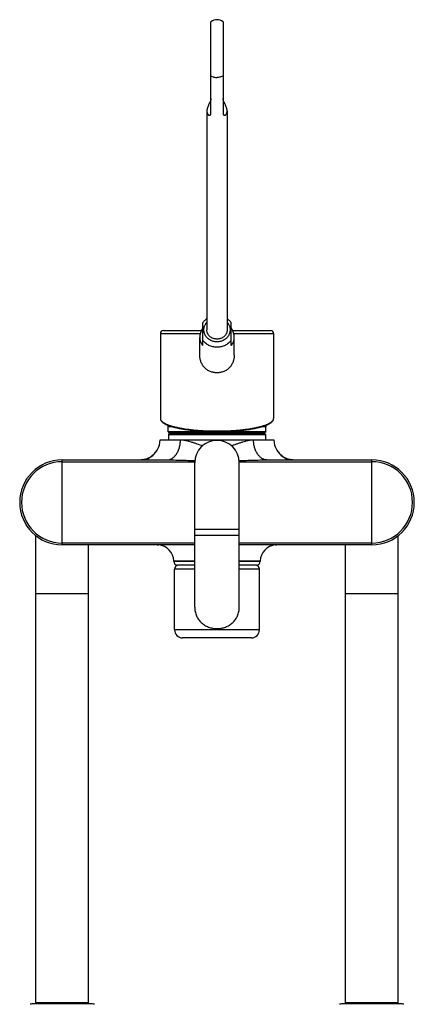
# Model space of a CAD drawing. Header units: millimetres. Extents: x -78 to 822, y -517 to 430.
# Tile 7 of 8: x 60 to 255, y -56 to 430. Entities that reach past the tile are written whole.
import ezdxf

# ---------------------------------------------------------------- set-up
doc = ezdxf.new("R2010")
doc.units = ezdxf.units.MM
doc.header["$LTSCALE"] = 23.1
doc.layers.get('0').update_dxf_attribs({"linetype": 'CONTINUOUS'})

msp = doc.modelspace()

# ---------------------------------------------------------------- linework, layer by layer
at = {"color": 7, "linetype": 'CONTINUOUS'}
for p, q in [((155, 384.16), (155, 429.45)), ((161, 429.45), (161, 384.16)), ((153, 385.25), (153, 277.06)), ((163, 385.25), (163, 277.06)), ((151, 269.31), (151, 280.7)), ((165, 269.31), (165, 280.7)), ((130, 275.23), (130, 233.25)), ((131.5, 276.73), (150.28, 276.73)), ((149.5, 264.61), (149.5, 273.32)), ((165.72, 276.73), (184.5, 276.73)), ((166.5, 264.61), (166.5, 273.32)), ((186, 275.23), (186, 233.25)), ((133.8, 226.7), (133.8, 229.21)), ((182.2, 226.7), (182.2, 229.21)), ((186, 233.15), (186, 233.25)), ((133.8, 226.7), (134.1, 226.4)), ((182.2, 226.7), (133.8, 226.7)), ((134, 225.3), (134, 222.8)), ((181.9, 226.4), (134.1, 226.4)), ((134.5, 225.8), (181.5, 225.8)), ((136, 226.4), (136, 226.3)), ((180, 226.4), (180, 226.3)), ((182.2, 226.7), (181.9, 226.4)), ((182, 225.3), (182, 222.8)), ((129.95, 222.75), (129.95, 222.8)), ((129.95, 222.8), (186.05, 222.8)), ((186.05, 222.75), (186.05, 222.8)), ((128.41, 217.69), (128.42, 217.7)), ((187.58, 217.7), (187.58, 217.69)), ((81.5, 212.8), (133.35, 212.8)), ((147, 139.97), (147, 211.42)), ((169, 139.97), (169, 211.42)), ((182.65, 212.8), (234.5, 212.8)), ((68.5, -55.7), (68.5, 175.31)), ((169, 175.42), (147, 175.42)), ((247.5, -55.7), (247.5, 175.31)), ((147, 170.8), (81.5, 170.8)), ((94.5, -55.7), (94.5, 170.8)), ((129.1, 170.77), (129.13, 170.77)), ((234.5, 170.8), (169, 170.8)), ((186.87, 170.77), (186.89, 170.77)), ((221.5, -55.7), (221.5, 170.8)), ((136.69, 162.54), (136.68, 162.79)), ((147, 160.8), (138.49, 160.8)), ((177.51, 160.8), (169, 160.8)), ((179.31, 162.54), (179.32, 162.79)), ((137, 128.8), (137, 158.8)), ((179, 128.8), (179, 158.8)), ((175, 124.8), (141, 124.8)), ((96.44, -56.2), (66.56, -56.2)), ((69, -56.2), (68.5, -55.7)), ((81.5, -55.7), (68.5, -55.7)), ((94.5, -55.7), (81.5, -55.7)), ((94, -56.2), (94.5, -55.7)), ((249.44, -56.2), (219.56, -56.2)), ((222, -56.2), (221.5, -55.7)), ((234.5, -55.7), (221.5, -55.7)), ((247.5, -55.7), (234.5, -55.7)), ((247, -56.2), (247.5, -55.7))]:
    msp.add_line(p, q, dxfattribs=at)
at = {"color": 9, "linetype": 'CONTINUOUS'}
for p, q in [((130, 275.23), (149.75, 275.23)), ((166.25, 275.23), (186, 275.23)), ((133.75, 229.52), (134.97, 229.52)), ((135.98, 229.21), (133.8, 229.21)), ((182.2, 229.21), (180.01, 229.21)), ((181.02, 229.52), (182.25, 229.52)), ((134, 225.3), (182, 225.3)), ((180, 226.3), (136, 226.3)), ((129.95, 222.75), (139.97, 222.75)), ((176.03, 222.75), (186.05, 222.75)), ((81.5, 170.8), (81.5, 212.8)), ((81.5, 211.92), (147.01, 211.92)), ((168.99, 211.92), (234.5, 211.92)), ((234.5, 170.8), (234.5, 212.8)), ((169, 178.42), (147, 178.42)), ((147, 171.69), (81.5, 171.69)), ((234.5, 171.69), (169, 171.69)), ((147, 162.79), (136.68, 162.79)), ((147, 162.54), (136.69, 162.54)), ((179.32, 162.79), (169, 162.79)), ((179.31, 162.54), (169, 162.54)), ((147, 158.8), (137, 158.8)), ((179, 158.8), (169, 158.8)), ((68.5, 146.8), (94.5, 146.8)), ((221.5, 146.8), (247.5, 146.8)), ((179, 128.8), (137, 128.8))]:
    msp.add_line(p, q, dxfattribs=at)
at = {"color": 7, "linetype": 'CONTINUOUS'}
for points in [[(130, 233.25), (130, 233.15), (130.01, 233.04), (130.03, 232.94), (130.05, 232.83), (130.08, 232.73), (130.12, 232.62), (130.16, 232.51), (130.22, 232.4), (130.27, 232.3), (130.34, 232.19), (130.42, 232.08), (130.5, 231.98), (130.59, 231.87), (130.68, 231.77), (130.79, 231.66), (130.9, 231.56), (131.02, 231.45), (131.14, 231.35), (131.28, 231.25), (131.42, 231.15), (131.56, 231.05), (131.72, 230.95), (131.88, 230.85), (132.04, 230.75), (132.22, 230.66), (132.39, 230.56), (132.58, 230.47), (132.77, 230.38), (132.97, 230.28), (133.17, 230.19), (133.38, 230.1), (133.6, 230.02), (133.82, 229.93), (134.05, 229.84), (134.28, 229.75), (134.52, 229.67), (134.76, 229.59), (135.01, 229.5), (135.27, 229.42), (135.53, 229.34), (135.79, 229.26), (136.06, 229.18), (136.34, 229.11), (136.62, 229.03), (136.91, 228.95), (137.2, 228.88), (137.5, 228.81), (137.8, 228.74), (138.1, 228.66), (138.42, 228.6), (138.73, 228.53), (139.05, 228.46), (139.38, 228.39), (139.7, 228.33), (140.04, 228.27), (140.37, 228.2), (140.72, 228.14), (141.06, 228.08), (141.41, 228.02), (141.76, 227.97), (142.12, 227.91), (142.48, 227.86), (142.85, 227.8), (143.21, 227.75), (143.58, 227.7), (143.96, 227.65), (144.34, 227.6), (144.72, 227.55), (145.1, 227.51), (145.49, 227.46), (145.88, 227.42), (146.27, 227.38), (146.67, 227.34), (147.06, 227.3), (147.46, 227.26), (147.87, 227.23), (148.27, 227.19), (148.68, 227.16), (149.09, 227.13), (149.5, 227.1), (149.91, 227.07), (150.33, 227.04), (150.74, 227.02), (151.16, 226.99), (151.58, 226.97), (152, 226.95), (152.43, 226.93), (152.85, 226.91), (153.27, 226.89), (153.7, 226.88), (154.13, 226.86), (154.56, 226.85), (154.98, 226.84), (155.41, 226.83), (155.84, 226.82), (156.27, 226.82), (156.7, 226.81), (157.14, 226.81), (157.57, 226.81), (158, 226.8), (158.43, 226.81), (158.86, 226.81), (159.29, 226.81), (159.72, 226.82), (160.15, 226.82), (160.58, 226.83), (161.01, 226.84), (161.44, 226.85), (161.87, 226.86), (162.3, 226.88), (162.72, 226.89), (163.15, 226.91), (163.57, 226.93), (163.99, 226.95), (164.42, 226.97), (164.84, 226.99), (165.25, 227.02), (165.67, 227.04), (166.09, 227.07), (166.5, 227.1), (166.91, 227.13), (167.32, 227.16), (167.73, 227.19), (168.13, 227.23), (168.53, 227.26), (168.93, 227.3), (169.33, 227.34), (169.73, 227.38), (170.12, 227.42), (170.51, 227.46), (170.9, 227.51), (171.28, 227.55), (171.66, 227.6), (172.04, 227.65), (172.41, 227.7), (172.78, 227.75), (173.15, 227.8), (173.52, 227.85), (173.88, 227.91), (174.23, 227.97), (174.59, 228.02), (174.94, 228.08), (175.28, 228.14), (175.62, 228.2), (175.96, 228.27), (176.29, 228.33), (176.62, 228.39), (176.95, 228.46), (177.27, 228.53), (177.58, 228.59), (177.89, 228.66), (178.2, 228.74), (178.5, 228.81), (178.8, 228.88), (179.09, 228.95), (179.38, 229.03), (179.66, 229.11), (179.93, 229.18), (180.2, 229.26), (180.47, 229.34), (180.73, 229.42), (180.99, 229.5), (181.24, 229.59), (181.48, 229.67), (181.72, 229.75), (181.95, 229.84), (182.18, 229.93), (182.4, 230.01), (182.62, 230.1), (182.83, 230.19), (183.03, 230.28), (183.23, 230.38), (183.42, 230.47), (183.6, 230.56), (183.78, 230.66), (183.95, 230.75), (184.12, 230.85), (184.28, 230.95), (184.43, 231.05), (184.58, 231.15), (184.72, 231.25), (184.85, 231.35), (184.98, 231.45), (185.1, 231.56), (185.21, 231.66), (185.32, 231.77), (185.41, 231.87), (185.5, 231.98), (185.58, 232.08), (185.66, 232.19), (185.72, 232.3), (185.78, 232.4), (185.84, 232.51), (185.88, 232.62), (185.92, 232.72), (185.95, 232.83), (185.97, 232.94), (185.99, 233.04), (186, 233.15)], [(128.41, 217.69), (128.26, 217.45), (128.1, 217.2), (127.93, 216.97), (127.77, 216.74), (127.6, 216.52), (127.43, 216.31), (127.26, 216.1), (127.09, 215.91), (126.91, 215.72), (126.74, 215.54), (126.57, 215.36), (126.39, 215.2), (126.21, 215.04), (126.04, 214.88), (125.86, 214.73), (125.68, 214.59), (125.5, 214.46), (125.32, 214.33), (125.14, 214.21), (124.96, 214.1), (124.78, 213.99), (124.6, 213.88), (124.42, 213.78), (124.24, 213.69), (124.06, 213.6), (123.88, 213.52), (123.7, 213.44), (123.52, 213.37), (123.34, 213.3), (123.16, 213.24), (122.98, 213.18), (122.8, 213.13), (122.62, 213.08), (122.44, 213.03), (122.26, 212.99), (122.08, 212.95), (121.9, 212.92), (121.73, 212.89), (121.55, 212.87), (121.37, 212.85), (121.19, 212.83), (121.01, 212.82), (120.83, 212.81), (120.66, 212.81), (120.5, 212.8)], [(195.5, 212.8), (195.34, 212.81), (195.16, 212.81), (194.98, 212.82), (194.81, 212.83), (194.63, 212.85), (194.45, 212.87), (194.27, 212.89), (194.09, 212.92), (193.92, 212.96), (193.74, 212.99), (193.56, 213.03), (193.38, 213.08), (193.2, 213.13), (193.02, 213.18), (192.84, 213.24), (192.66, 213.3), (192.48, 213.37), (192.3, 213.44), (192.12, 213.52), (191.94, 213.6), (191.76, 213.69), (191.58, 213.78), (191.4, 213.88), (191.22, 213.99), (191.04, 214.1), (190.86, 214.21), (190.68, 214.33), (190.5, 214.46), (190.32, 214.6), (190.14, 214.74), (189.96, 214.88), (189.78, 215.04), (189.61, 215.2), (189.43, 215.36), (189.26, 215.54), (189.08, 215.72), (188.91, 215.91), (188.74, 216.1), (188.57, 216.31), (188.4, 216.52), (188.23, 216.74), (188.07, 216.97), (187.9, 217.2), (187.74, 217.45), (187.58, 217.69)]]:
    msp.add_lwpolyline(points, dxfattribs=at)
for centre, radius, start, end in [((158, 425.45), 5, 53.1301, 126.8699), ((131.5, 275.23), 1.5, 90, 180), ((184.5, 275.23), 1.5, 0, 90), ((158, 237.4), 25.5, 196.8413, 198.021), ((132.8, 229.21), 1, 0, 18.021), ((183.2, 229.21), 1, 161.979, 180), ((158, 237.4), 25.5, 341.979, 343.1587), ((134.5, 225.3), 0.5, 90, 180), ((135.5, 226.3), 0.5, 270, 360), ((180.5, 226.3), 0.5, 180, 270), ((181.5, 225.3), 0.5, 0, 90), ((119.65, 223.1), 10.3, 328.2998, 358), ((158, 211.42), 11, 0, 180), ((196.35, 223.1), 10.3, 182, 211.7001), ((81.5, 191.8), 21, 90, 270), ((234.5, 191.8), 21, 270, 90), ((128.38, 162.5), 8.3, 2, 84.8539), ((187.62, 162.5), 8.3, 95.1428, 178), ((138.49, 162.6), 1.8, 182, 270), ((139, 158.8), 2, 90, 180), ((177, 158.8), 2, 0, 90), ((177.51, 162.6), 1.8, 270, 358), ((141, 128.8), 4, 180, 270), ((175, 128.8), 4, 270, 360), ((66.56, -59), 2.8, 90, 110), ((96.44, -59), 2.8, 70, 90), ((219.56, -59), 2.8, 90, 110), ((249.44, -59), 2.8, 70, 90)]:
    msp.add_arc(centre, radius, start, end, dxfattribs=at)
at = {"color": 9, "linetype": 'CONTINUOUS'}
for centre, radius, start, end in [((116.37, 225.13), 14.16, 327.1306, 328.3023), ((199.63, 225.13), 14.16, 211.6976, 212.8705), ((81.5, 191.8), 20.11, 90, 270), ((120.5, 221.39), 8.58, 271.3091, 271.847), ((120.5, 221.35), 8.55, 271.8468, 272.6896), ((120.5, 221.32), 8.51, 272.6898, 273.2934), ((120.5, 221.29), 8.49, 273.2934, 274.0839), ((195.5, 221.29), 8.49, 265.9205, 266.7022), ((195.5, 221.32), 8.51, 266.7022, 267.3096), ((195.5, 221.35), 8.55, 267.3098, 268.149), ((195.5, 221.39), 8.58, 268.1488, 268.6888), ((234.5, 191.8), 20.11, 270, 90)]:
    msp.add_arc(centre, radius, start, end, dxfattribs=at)
at = {"color": 7, "linetype": 'CONTINUOUS'}
for major_axis, start_param, end_param in [((7.3, 5.73), 8.283153, 9.489536), ((7.3, -5.73), -0.064758, 1.141625)]:
    msp.add_ellipse((158, 275.39), major_axis=major_axis, ratio=0.760567, start_param=start_param, end_param=end_param, dxfattribs=at)
at = {"color": 9, "linetype": 'CONTINUOUS'}
for points, knots in [([(155, 402.76), (155.22, 402.61), (155.67, 402.35), (156.41, 402.07), (157.2, 401.89), (157.73, 401.85), (158, 401.85)], [0, 0, 0, 0, 0.246342, 0.495719, 0.747286, 1, 1, 1, 1]), ([(161, 402.76), (160.78, 402.61), (160.33, 402.35), (159.58, 402.07), (158.8, 401.89), (158.27, 401.85), (158, 401.85)], [0, 0, 0, 0, 0.246342, 0.495719, 0.747286, 1, 1, 1, 1]), ([(158, 271.17), (157.69, 271.17), (157.08, 271.21), (156.18, 271.39), (155.32, 271.68), (154.51, 272.07), (153.77, 272.57), (153.11, 273.15), (152.55, 273.82), (152.1, 274.55), (151.76, 275.33), (151.56, 276.14), (151.48, 276.98), (151.53, 277.81), (151.71, 278.64), (152.02, 279.42), (152.45, 280.17), (152.8, 280.62), (153, 280.83)], [0, 0, 0, 0, 0.066213, 0.132192, 0.197721, 0.262613, 0.32673, 0.38999, 0.452378, 0.513948, 0.574823, 0.635188, 0.695271, 0.755327, 0.815615, 0.87637, 0.937786, 1, 1, 1, 1]), ([(163, 280.83), (163.19, 280.62), (163.55, 280.17), (163.98, 279.42), (164.29, 278.64), (164.47, 277.81), (164.52, 276.98), (164.44, 276.14), (164.23, 275.33), (163.9, 274.55), (163.45, 273.82), (162.89, 273.15), (162.23, 272.57), (161.49, 272.07), (160.68, 271.68), (159.82, 271.39), (158.92, 271.21), (158.31, 271.17), (158, 271.17)], [0, 0, 0, 0, 0.062214, 0.12363, 0.184385, 0.244673, 0.304729, 0.364812, 0.425177, 0.486052, 0.547622, 0.61001, 0.67327, 0.737387, 0.802279, 0.867808, 0.933787, 1, 1, 1, 1]), ([(158, 268.52), (157.66, 268.52), (156.97, 268.55), (155.96, 268.72), (154.98, 269), (154.04, 269.38), (153.16, 269.86), (152.35, 270.44), (151.62, 271.1), (151.19, 271.59), (151, 271.85)], [0, 0, 0, 0, 0.127967, 0.255603, 0.382595, 0.50866, 0.633566, 0.757143, 0.879293, 1, 1, 1, 1]), ([(165, 271.85), (164.8, 271.59), (164.38, 271.1), (163.65, 270.44), (162.84, 269.86), (161.96, 269.38), (161.02, 269), (160.04, 268.72), (159.03, 268.55), (158.34, 268.52), (158, 268.52)], [0, 0, 0, 0, 0.120707, 0.242857, 0.366434, 0.49134, 0.617405, 0.744397, 0.872033, 1, 1, 1, 1]), ([(130, 233.25), (130, 233.15), (130.02, 232.94), (130.13, 232.64), (130.29, 232.34), (130.53, 232.04), (130.83, 231.75), (131.19, 231.47), (131.61, 231.18), (132.1, 230.91), (132.65, 230.63), (133.26, 230.37), (133.92, 230.11), (134.65, 229.85), (135.43, 229.61), (136.27, 229.37), (137.16, 229.14), (138.44, 228.84), (140.16, 228.5), (142.36, 228.14), (144.72, 227.83), (147.21, 227.57), (149.81, 227.36), (152.49, 227.21), (155.23, 227.12), (158, 227.09), (160.77, 227.12), (163.51, 227.21), (166.19, 227.36), (168.79, 227.57), (171.28, 227.83), (173.63, 228.14), (175.83, 228.5), (177.56, 228.84), (178.84, 229.14), (179.73, 229.37), (180.57, 229.61), (181.35, 229.85), (182.07, 230.11), (182.74, 230.37), (183.35, 230.63), (183.9, 230.91), (184.39, 231.18), (184.81, 231.47), (185.17, 231.75), (185.47, 232.04), (185.7, 232.34), (185.87, 232.64), (185.98, 232.94), (186, 233.15), (186, 233.25)], [0, 0, 0, 0, 0.005055, 0.010338, 0.016049, 0.022341, 0.02933, 0.037092, 0.04568, 0.055126, 0.065449, 0.076656, 0.088746, 0.101713, 0.115544, 0.130222, 0.145724, 0.162026, 0.19691, 0.234609, 0.274812, 0.317167, 0.361289, 0.406763, 0.453151, 0.5, 0.546849, 0.593237, 0.638711, 0.682833, 0.725188, 0.765391, 0.80309, 0.837974, 0.854276, 0.869778, 0.884456, 0.898287, 0.911254, 0.923344, 0.934551, 0.944874, 0.95432, 0.962908, 0.97067, 0.977659, 0.983951, 0.989662, 0.994945, 1, 1, 1, 1]), ([(133.35, 212.8), (133.56, 212.8), (133.99, 212.84), (134.62, 212.98), (135.25, 213.22), (135.85, 213.55), (136.43, 213.96), (136.97, 214.46), (137.49, 215.04), (137.97, 215.7), (138.4, 216.42), (138.79, 217.2), (139.13, 218.04), (139.41, 218.92), (139.64, 219.84), (139.87, 221.11), (139.95, 222.09), (139.97, 222.75)], [0, 0, 0, 0, 0.048642, 0.097909, 0.148382, 0.20056, 0.254832, 0.311476, 0.370653, 0.432417, 0.496727, 0.563456, 0.63241, 0.703332, 0.775916, 0.84982, 1, 1, 1, 1]), ([(139.97, 222.75), (140.39, 222.75), (141.02, 222.7), (141.87, 222.58), (142.75, 222.42), (143.87, 222.15), (145.23, 221.75), (146.61, 221.29), (148.5, 220.64), (149.94, 220.14), (150.91, 219.83)], [0, 0, 0, 0, 0.110687, 0.16794, 0.226416, 0.346794, 0.471309, 0.599387, 0.730497, 1, 1, 1, 1]), ([(165.09, 219.83), (165.58, 219.99), (166.55, 220.31), (167.98, 220.81), (169.39, 221.29), (170.77, 221.75), (172.13, 222.15), (173.24, 222.42), (174.12, 222.58), (174.97, 222.7), (175.61, 222.75), (176.03, 222.75)], [0, 0, 0, 0, 0.135834, 0.269507, 0.400617, 0.528694, 0.653208, 0.773585, 0.832061, 0.889314, 1, 1, 1, 1]), ([(182.65, 212.8), (182.43, 212.8), (182.01, 212.84), (181.37, 212.98), (180.75, 213.22), (180.15, 213.55), (179.57, 213.96), (179.02, 214.46), (178.51, 215.04), (178.03, 215.7), (177.6, 216.42), (177.21, 217.2), (176.87, 218.04), (176.59, 218.92), (176.36, 219.84), (176.13, 221.11), (176.05, 222.09), (176.03, 222.75)], [0, 0, 0, 0, 0.048642, 0.097909, 0.148382, 0.200559, 0.254832, 0.311476, 0.370653, 0.432417, 0.496726, 0.563456, 0.63241, 0.703331, 0.775916, 0.84982, 1, 1, 1, 1]), ([(121.11, 212.83), (121.51, 212.85), (122.3, 212.97), (123.43, 213.3), (124.47, 213.78), (125.41, 214.36), (126.25, 215.03), (127.25, 216.03), (127.88, 216.86), (128.26, 217.45)], [0, 0, 0, 0, 0.137851, 0.270497, 0.398614, 0.523104, 0.644838, 0.764578, 1, 1, 1, 1]), ([(187.74, 217.45), (188.12, 216.86), (188.75, 216.03), (189.75, 215.03), (190.59, 214.36), (191.53, 213.77), (192.57, 213.3), (193.7, 212.97), (194.49, 212.85), (194.89, 212.83)], [0, 0, 0, 0, 0.23542, 0.355159, 0.476893, 0.601383, 0.729501, 0.862148, 1, 1, 1, 1]), ([(133.35, 212.8), (133.92, 212.8), (135.06, 212.8), (137.34, 212.76), (140.19, 212.68), (143.62, 212.56), (145.9, 212.47), (147.05, 212.44)], [0, 0, 0, 0, 0.124614, 0.249385, 0.499282, 0.749523, 1, 1, 1, 1]), ([(168.95, 212.44), (169.52, 212.45), (170.67, 212.5), (172.95, 212.58), (175.81, 212.68), (178.66, 212.76), (180.94, 212.8), (182.08, 212.8), (182.65, 212.8)], [0, 0, 0, 0, 0.125262, 0.250477, 0.500718, 0.750615, 0.875386, 1, 1, 1, 1])]:
    msp.add_open_spline(points, degree=3, knots=knots, dxfattribs=at)
at = {"color": 7, "linetype": 'CONTINUOUS'}
for points, knots in [([(155, 391.41), (155, 391.33), (154.99, 391.17), (154.95, 390.92), (154.88, 390.65), (154.78, 390.36), (154.66, 390.06), (154.52, 389.73), (154.35, 389.38), (154.17, 389.01), (153.97, 388.6), (153.7, 388.02), (153.44, 387.4), (153.23, 386.75), (153.06, 386.09), (153, 385.58), (153, 385.25)], [0, 0, 0, 0, 0.035483, 0.074204, 0.116498, 0.162669, 0.21299, 0.267685, 0.326914, 0.390733, 0.459047, 0.53155, 0.686405, 0.766624, 0.846754, 1, 1, 1, 1]), ([(163, 385.25), (163, 385.58), (162.94, 386.09), (162.77, 386.75), (162.56, 387.4), (162.3, 388.02), (162.03, 388.6), (161.83, 389.01), (161.65, 389.38), (161.48, 389.73), (161.34, 390.06), (161.22, 390.36), (161.12, 390.65), (161.05, 390.92), (161.01, 391.17), (161, 391.33), (161, 391.41)], [0, 0, 0, 0, 0.153246, 0.233376, 0.313595, 0.46845, 0.540953, 0.609267, 0.673086, 0.732315, 0.78701, 0.837331, 0.883502, 0.925796, 0.964517, 1, 1, 1, 1]), ([(153, 385.25), (153, 385.09), (153.02, 384.8), (153.09, 384.39), (153.22, 384.03), (153.38, 383.73), (153.54, 383.53), (153.67, 383.4), (153.8, 383.31), (153.97, 383.22), (154.16, 383.18), (154.35, 383.18), (154.52, 383.23), (154.67, 383.31), (154.79, 383.43), (154.88, 383.58), (154.95, 383.75), (154.99, 383.95), (155, 384.09), (155, 384.16)], [0, 0, 0, 0, 0.114063, 0.218708, 0.312895, 0.396328, 0.469418, 0.502424, 0.533261, 0.589117, 0.638758, 0.683957, 0.72645, 0.76783, 0.809495, 0.852627, 0.898215, 0.947097, 1, 1, 1, 1]), ([(161, 384.16), (161, 384.09), (161.01, 383.95), (161.05, 383.75), (161.12, 383.58), (161.21, 383.43), (161.33, 383.31), (161.48, 383.23), (161.65, 383.18), (161.83, 383.18), (162.03, 383.22), (162.2, 383.31), (162.33, 383.4), (162.46, 383.53), (162.62, 383.73), (162.78, 384.03), (162.91, 384.39), (162.98, 384.8), (163, 385.09), (163, 385.25)], [0, 0, 0, 0, 0.052903, 0.101785, 0.147373, 0.190505, 0.23217, 0.27355, 0.316043, 0.361242, 0.410883, 0.466739, 0.497576, 0.530582, 0.603672, 0.687105, 0.781292, 0.885937, 1, 1, 1, 1]), ([(153, 282.6), (152.61, 282.34), (151.89, 281.76), (151.27, 281.07), (151, 280.7)], [0, 0, 0, 0, 0.502305, 1, 1, 1, 1]), ([(165, 280.7), (164.73, 281.07), (164.11, 281.76), (163.38, 282.34), (163, 282.6)], [0, 0, 0, 0, 0.497695, 1, 1, 1, 1]), ([(158, 272.53), (157.84, 272.53), (157.51, 272.55), (157.02, 272.61), (156.55, 272.72), (155.93, 272.92), (155.21, 273.27), (154.57, 273.74), (154.13, 274.18), (153.84, 274.54), (153.58, 274.92), (153.37, 275.33), (153.21, 275.75), (153.09, 276.18), (153.02, 276.62), (153, 276.92), (153, 277.06)], [0, 0, 0, 0, 0.065537, 0.130961, 0.196165, 0.261048, 0.389367, 0.515517, 0.577771, 0.639429, 0.700522, 0.7611, 0.821238, 0.881027, 0.940575, 1, 1, 1, 1]), ([(163, 277.06), (163, 276.92), (162.98, 276.62), (162.91, 276.18), (162.79, 275.75), (162.63, 275.33), (162.42, 274.92), (162.16, 274.54), (161.87, 274.18), (161.43, 273.74), (160.79, 273.27), (160.07, 272.92), (159.45, 272.72), (158.98, 272.61), (158.49, 272.55), (158.16, 272.53), (158, 272.53)], [0, 0, 0, 0, 0.059425, 0.118973, 0.178762, 0.2389, 0.299478, 0.360571, 0.422229, 0.484483, 0.610633, 0.738952, 0.803835, 0.869039, 0.934463, 1, 1, 1, 1]), ([(158, 255.85), (157.43, 255.85), (156.29, 255.96), (154.92, 256.38), (153.89, 256.86), (153.16, 257.3), (152.49, 257.82), (151.87, 258.4), (151.31, 259.04), (150.83, 259.73), (150.41, 260.48), (150.08, 261.26), (149.82, 262.07), (149.63, 262.91), (149.52, 263.76), (149.5, 264.33), (149.5, 264.61)], [0, 0, 0, 0, 0.125544, 0.250677, 0.313104, 0.375394, 0.437584, 0.499725, 0.561878, 0.6241, 0.686436, 0.748914, 0.811535, 0.874281, 0.937117, 1, 1, 1, 1]), ([(166.5, 264.61), (166.5, 264.33), (166.48, 263.76), (166.37, 262.91), (166.18, 262.07), (165.92, 261.26), (165.58, 260.48), (165.17, 259.73), (164.68, 259.04), (164.13, 258.4), (163.51, 257.82), (162.83, 257.3), (162.11, 256.86), (161.08, 256.38), (159.71, 255.96), (158.57, 255.85), (158, 255.85)], [0, 0, 0, 0, 0.062883, 0.125719, 0.188465, 0.251086, 0.313564, 0.3759, 0.438122, 0.500275, 0.562416, 0.624606, 0.686896, 0.749323, 0.874456, 1, 1, 1, 1]), ([(128.41, 170.8), (128.47, 170.8), (128.7, 170.8), (128.93, 170.79), (129.1, 170.77)], [0, 0, 0, 0, 0.2656, 1, 1, 1, 1]), ([(186.89, 170.77), (186.95, 170.78), (187.18, 170.8), (187.41, 170.8), (187.59, 170.8)], [0, 0, 0, 0, 0.23864, 1, 1, 1, 1]), ([(147, 139.97), (147, 139.61), (147.03, 138.89), (147.19, 137.82), (147.44, 136.77), (147.81, 135.77), (148.27, 134.81), (148.83, 133.92), (149.47, 133.1), (150.2, 132.35), (151, 131.68), (151.87, 131.08), (152.79, 130.58), (153.77, 130.16), (154.79, 129.83), (155.84, 129.59), (156.91, 129.45), (157.64, 129.42), (158, 129.42)], [0, 0, 0, 0, 0.063751, 0.12729, 0.190431, 0.253057, 0.315145, 0.376773, 0.438095, 0.499303, 0.560597, 0.62215, 0.684091, 0.746492, 0.809361, 0.872646, 0.93624, 1, 1, 1, 1]), ([(158, 129.42), (158.36, 129.42), (159.08, 129.45), (160.16, 129.59), (161.21, 129.83), (162.23, 130.16), (163.2, 130.58), (164.13, 131.08), (165, 131.68), (165.8, 132.35), (166.53, 133.1), (167.17, 133.92), (167.73, 134.81), (168.19, 135.77), (168.55, 136.77), (168.81, 137.82), (168.97, 138.89), (169, 139.61), (169, 139.97)], [0, 0, 0, 0, 0.06376, 0.127354, 0.190639, 0.253508, 0.315909, 0.37785, 0.439403, 0.500697, 0.561905, 0.623227, 0.684855, 0.746943, 0.809569, 0.87271, 0.936249, 1, 1, 1, 1])]:
    msp.add_open_spline(points, degree=3, knots=knots, dxfattribs=at)

doc.saveas('drawing.dxf')
